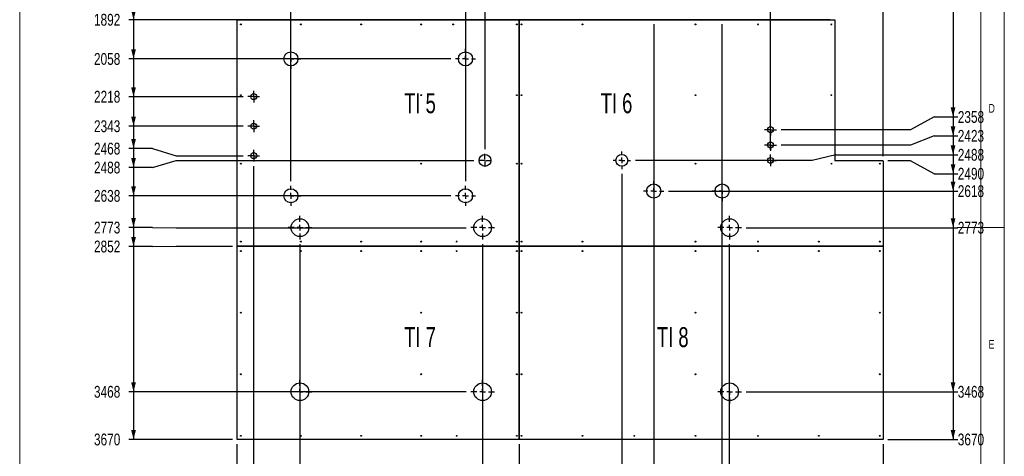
# Model space of a CAD drawing. Header units: millimetres. Extents: x 5 to 589, y 5 to 415.
# Tile 10 of 12: x 380 to 589, y 162 to 254. Entities that reach past the tile are written whole.
import ezdxf

# ---------------------------------------------------------------- set-up
doc = ezdxf.new("R2010")
doc.units = ezdxf.units.MM
doc.linetypes.add('CENTERX2', pattern=[20.32, 12.7, -2.54, 2.54, -2.54])
for name, color, linetype in [('COTES', 1, 'Continuous'), ('gravures', 9, 'Continuous'), ('NOTES', 6, 'Continuous'), ('TRAIT-MIXTES', 3, 'CENTERX2')]:
    doc.layers.add(name, color=color, linetype=linetype)
doc.layers.add('TRAIT-FORT', color=4, linetype='Continuous', lineweight=25)
doc.styles.add('SLDTEXTSTYLE0', font='TXT', dxfattribs={"width": 0.75})
doc.styles.add('SLDTEXTSTYLE1', font='TXT', dxfattribs={"width": 0.6875})
doc.dimstyles.new('SLDDIMSTYLE0', dxfattribs={"dimtxt": 2.5, "dimasz": 0.333333, "dimexe": 0, "dimexo": 0.0625, "dimtad": 0, "dimtih": 1, "dimtoh": 1, "dimdec": 0, "dimlfac": 20, "dimrnd": 1e-09, "dimdsep": 46, "dimtxsty": 'SLDTEXTSTYLE0', "dimblk1": 'ORIGIN', "dimblk2": 'ORIGIN', "dimsah": 1, "dimcen": 0.09, "dimadec": 0, "dimazin": 2, "dimtfac": 1, "dimtdec": 0, "dimtofl": 0, "dimtmove": 0, "dimatfit": 3, "dimldrblk": 'ORIGIN', "dimfxl": 1, "dimfrac": 2, "dimtolj": 1, "dimtzin": 12, "dimarcsym": 0})
doc.dimstyles.new('SLDDIMSTYLE1', dxfattribs={"dimtxt": 2.5, "dimasz": 2, "dimexe": 0, "dimexo": 0.0625, "dimtad": 0, "dimtih": 1, "dimtoh": 1, "dimdec": 0, "dimlfac": 20, "dimrnd": 1e-09, "dimzin": 12, "dimdsep": 46, "dimtxsty": 'SLDTEXTSTYLE0', "dimsah": 1, "dimcen": 0.09, "dimadec": 0, "dimazin": 3, "dimtfac": 1, "dimtdec": 0, "dimtofl": 0, "dimtmove": 0, "dimatfit": 3, "dimfxl": 1, "dimfrac": 2, "dimtolj": 1, "dimtzin": 12, "dimarcsym": 0})

# ---------------------------------------------------------------- blocks, each defined once
blk = doc.blocks.new('_D_2')
at = {"layer": 'COTES', "color": 1, "transparency": 16777216}
for p, q in [((437.83, 219.84), (437.83, 361.25)), ((430.46, 360.25), (437.83, 360.25))]:
    blk.add_line(p, q, dxfattribs=at)
blk.add_solid([(437.83, 360.25), (435.83, 360.75), (435.83, 359.75)], dxfattribs=at)
at = {"layer": 'COTES', "color": 1, "transparency": 16777216, "insert": (436.59, 361.25), "char_height": 2.5, "attachment_point": 1, "rotation": 90, "style": 'SLDTEXTSTYLE0'}
blk.add_mtext('227', dxfattribs=at)
blk = doc.blocks.new('_D_3')
at = {"layer": 'COTES', "color": 1, "transparency": 16777216}
for p, q in [((473.76, 356.25), (473.76, 361.25)), ((437.83, 360.25), (473.76, 360.25)), ((473.76, 356.25), (474.83, 351.25)), ((474.83, 351.25), (474.83, 219.84))]:
    blk.add_line(p, q, dxfattribs=at)
blk.add_solid([(473.76, 360.25), (471.76, 360.75), (471.76, 359.75)], dxfattribs=at)
at = {"layer": 'COTES', "color": 1, "transparency": 16777216, "insert": (472.52, 361.25), "char_height": 2.5, "attachment_point": 1, "rotation": 90, "style": 'SLDTEXTSTYLE0'}
blk.add_mtext('967', dxfattribs=at)
blk = doc.blocks.new('_D_4')
at = {"layer": 'COTES', "color": 1, "transparency": 16777216}
for p, q in [((477.76, 356.25), (477.76, 361.25)), ((473.76, 360.25), (477.76, 360.25)), ((477.76, 356.25), (478.95, 351.25)), ((478.95, 351.25), (478.95, 226.59))]:
    blk.add_line(p, q, dxfattribs=at)
blk.add_solid([(477.76, 360.25), (475.76, 360.75), (475.76, 359.75)], dxfattribs=at)
at = {"layer": 'COTES', "color": 1, "transparency": 16777216, "insert": (476.53, 361.25), "char_height": 2.5, "attachment_point": 1, "rotation": 90, "style": 'SLDTEXTSTYLE0'}
blk.add_mtext('1050', dxfattribs=at)
blk = doc.blocks.new('_D_11')
at = {"layer": 'COTES', "color": 1, "transparency": 16777216}
for p, q in [((539.45, 226.46), (539.45, 361.25)), ((532.08, 360.25), (539.45, 360.25))]:
    blk.add_line(p, q, dxfattribs=at)
blk.add_solid([(539.45, 360.25), (537.45, 360.75), (537.45, 359.75)], dxfattribs=at)
at = {"layer": 'COTES', "color": 1, "transparency": 16777216, "insert": (538.21, 361.25), "char_height": 2.5, "attachment_point": 1, "rotation": 90, "style": 'SLDTEXTSTYLE0'}
blk.add_mtext('2260', dxfattribs=at)
blk = doc.blocks.new('_D_13')
at = {"layer": 'COTES', "color": 1, "transparency": 16777216}
for p, q in [((563.35, 225.11), (563.35, 361.25)), ((553.1, 360.25), (563.35, 360.25))]:
    blk.add_line(p, q, dxfattribs=at)
blk.add_solid([(563.35, 360.25), (561.35, 360.75), (561.35, 359.75)], dxfattribs=at)
at = {"layer": 'COTES', "color": 1, "transparency": 16777216, "insert": (562.11, 361.25), "char_height": 2.5, "attachment_point": 1, "rotation": 90, "style": 'SLDTEXTSTYLE0'}
blk.add_mtext('2738', dxfattribs=at)
blk = doc.blocks.new('_Origin')
at = {"color": 0, "linetype": 'ByBlock', "lineweight": -2}
blk.add_line((0, 0), (-1, 0), dxfattribs=at)
blk.add_circle((0, 0), 0.5, dxfattribs=at)
blk = doc.blocks.new('_D_14')
at = {"layer": 'COTES', "color": 1, "transparency": 16777216}
for p, q in [((426.45, 151.08), (426.45, 164.11)), ((426.45, 146.08), (426.45, 151.08)), ((426.45, 146.08), (426.45, 141.08))]:
    blk.add_line(p, q, dxfattribs=at)
blk.add_blockref('_Origin', (426.45, 142.08), dxfattribs=at)
at = {"layer": 'COTES', "color": 1, "transparency": 16777216, "insert": (425.21, 139.23), "char_height": 2.5, "attachment_point": 1, "rotation": 90, "style": 'SLDTEXTSTYLE0'}
blk.add_mtext('0', dxfattribs=at)
blk = doc.blocks.new('_D_15')
at = {"layer": 'COTES', "color": 1, "transparency": 16777216}
for p, q in [((429.95, 151.08), (429.95, 222.96)), ((430.46, 146.08), (429.95, 151.08)), ((430.46, 146.08), (430.46, 141.08)), ((426.45, 142.08), (430.46, 142.08))]:
    blk.add_line(p, q, dxfattribs=at)
blk.add_solid([(430.46, 142.08), (428.46, 142.58), (428.46, 141.58)], dxfattribs=at)
at = {"layer": 'COTES', "color": 1, "transparency": 16777216, "insert": (429.22, 137.38), "char_height": 2.5, "attachment_point": 1, "rotation": 90, "style": 'SLDTEXTSTYLE0'}
blk.add_mtext('70', dxfattribs=at)
blk = doc.blocks.new('_D_16')
at = {"layer": 'COTES', "color": 1, "transparency": 16777216}
for p, q in [((439.75, 206.46), (439.75, 141.08)), ((430.46, 142.08), (439.75, 142.08))]:
    blk.add_line(p, q, dxfattribs=at)
blk.add_solid([(439.75, 142.08), (437.75, 142.58), (437.75, 141.58)], dxfattribs=at)
at = {"layer": 'COTES', "color": 1, "transparency": 16777216, "insert": (438.51, 135.54), "char_height": 2.5, "attachment_point": 1, "rotation": 90, "style": 'SLDTEXTSTYLE0'}
blk.add_mtext('266', dxfattribs=at)
blk = doc.blocks.new('_D_17')
at = {"layer": 'COTES', "color": 1, "transparency": 16777216}
for p, q in [((478.45, 206.46), (478.45, 141.08)), ((439.75, 142.08), (478.45, 142.08))]:
    blk.add_line(p, q, dxfattribs=at)
blk.add_solid([(478.45, 142.08), (476.45, 142.58), (476.45, 141.58)], dxfattribs=at)
at = {"layer": 'COTES', "color": 1, "transparency": 16777216, "insert": (477.21, 133.69), "char_height": 2.5, "attachment_point": 1, "rotation": 90, "style": 'SLDTEXTSTYLE0'}
blk.add_mtext('1040', dxfattribs=at)
blk = doc.blocks.new('_D_18')
at = {"layer": 'COTES', "color": 1, "transparency": 16777216}
for p, q in [((486.2, 164.11), (486.2, 141.08)), ((478.45, 142.08), (486.2, 142.08))]:
    blk.add_line(p, q, dxfattribs=at)
blk.add_solid([(486.2, 142.08), (484.2, 142.58), (484.2, 141.58)], dxfattribs=at)
at = {"layer": 'COTES', "color": 1, "transparency": 16777216, "insert": (484.96, 133.69), "char_height": 2.5, "attachment_point": 1, "rotation": 90, "style": 'SLDTEXTSTYLE0'}
blk.add_mtext('1195', dxfattribs=at)
blk = doc.blocks.new('_D_19')
at = {"layer": 'COTES', "color": 1, "transparency": 16777216}
for p, q in [((507.95, 221.34), (507.95, 141.08)), ((486.2, 142.08), (507.95, 142.08))]:
    blk.add_line(p, q, dxfattribs=at)
blk.add_solid([(507.95, 142.08), (505.95, 142.58), (505.95, 141.58)], dxfattribs=at)
at = {"layer": 'COTES', "color": 1, "transparency": 16777216, "insert": (506.71, 133.69), "char_height": 2.5, "attachment_point": 1, "rotation": 90, "style": 'SLDTEXTSTYLE0'}
blk.add_mtext('1630', dxfattribs=at)
blk = doc.blocks.new('_D_20')
at = {"layer": 'COTES', "color": 1, "transparency": 16777216}
for p, q in [((514.7, 253.09), (514.7, 141.08)), ((507.95, 142.08), (514.7, 142.08))]:
    blk.add_line(p, q, dxfattribs=at)
blk.add_solid([(514.7, 142.08), (512.7, 142.58), (512.7, 141.58)], dxfattribs=at)
at = {"layer": 'COTES', "color": 1, "transparency": 16777216, "insert": (513.46, 133.69), "char_height": 2.5, "attachment_point": 1, "rotation": 90, "style": 'SLDTEXTSTYLE0'}
blk.add_mtext('1765', dxfattribs=at)
blk = doc.blocks.new('_D_21')
at = {"layer": 'COTES', "color": 1, "transparency": 16777216}
for p, q in [((529.2, 151.08), (529.2, 253.09)), ((528, 146.08), (529.2, 151.08)), ((528, 146.08), (528, 141.08)), ((514.7, 142.08), (528, 142.08))]:
    blk.add_line(p, q, dxfattribs=at)
blk.add_solid([(528, 142.08), (526, 142.58), (526, 141.58)], dxfattribs=at)
at = {"layer": 'COTES', "color": 1, "transparency": 16777216, "insert": (526.76, 133.69), "char_height": 2.5, "attachment_point": 1, "rotation": 90, "style": 'SLDTEXTSTYLE0'}
blk.add_mtext('2055', dxfattribs=at)
blk = doc.blocks.new('_D_22')
at = {"layer": 'COTES', "color": 1, "transparency": 16777216}
for p, q in [((530.8, 151.08), (530.8, 206.46)), ((532.01, 146.08), (530.8, 151.08)), ((532.01, 146.08), (532.01, 141.08)), ((528, 142.08), (532.01, 142.08))]:
    blk.add_line(p, q, dxfattribs=at)
blk.add_solid([(532.01, 142.08), (530.01, 142.58), (530.01, 141.58)], dxfattribs=at)
at = {"layer": 'COTES', "color": 1, "transparency": 16777216, "insert": (530.77, 133.69), "char_height": 2.5, "attachment_point": 1, "rotation": 90, "style": 'SLDTEXTSTYLE0'}
blk.add_mtext('2087', dxfattribs=at)
blk = doc.blocks.new('_D_23')
at = {"layer": 'COTES', "color": 1, "transparency": 16777216}
for p, q in [((563.35, 164.11), (563.35, 141.08)), ((532.01, 142.08), (563.35, 142.08))]:
    blk.add_line(p, q, dxfattribs=at)
blk.add_solid([(563.35, 142.08), (561.35, 142.58), (561.35, 141.58)], dxfattribs=at)
at = {"layer": 'COTES', "color": 1, "transparency": 16777216, "insert": (562.11, 133.69), "char_height": 2.5, "attachment_point": 1, "rotation": 90, "style": 'SLDTEXTSTYLE0'}
blk.add_mtext('2738', dxfattribs=at)
blk = doc.blocks.new('_D_35')
at = {"layer": 'COTES', "color": 1, "transparency": 16777216}
for p, q in [((404.48, 265.71), (404.48, 254.01)), ((552.1, 254.01), (403.48, 254.01))]:
    blk.add_line(p, q, dxfattribs=at)
blk.add_solid([(404.48, 254.01), (404.98, 256.01), (403.98, 256.01)], dxfattribs=at)
at = {"layer": 'COTES', "color": 1, "transparency": 16777216, "insert": (396.1, 255.25), "char_height": 2.5, "attachment_point": 1, "style": 'SLDTEXTSTYLE0'}
blk.add_mtext('1892', dxfattribs=at)
blk = doc.blocks.new('_D_36')
at = {"layer": 'COTES', "color": 1, "transparency": 16777216}
for p, q in [((404.48, 254.01), (404.48, 245.71)), ((471.7, 245.71), (403.48, 245.71))]:
    blk.add_line(p, q, dxfattribs=at)
blk.add_solid([(404.48, 245.71), (404.98, 247.71), (403.98, 247.71)], dxfattribs=at)
at = {"layer": 'COTES', "color": 1, "transparency": 16777216, "insert": (396.1, 246.95), "char_height": 2.5, "attachment_point": 1, "style": 'SLDTEXTSTYLE0'}
blk.add_mtext('2058', dxfattribs=at)
blk = doc.blocks.new('_D_37')
at = {"layer": 'COTES', "color": 1, "transparency": 16777216}
for p, q in [((404.48, 245.71), (404.48, 237.71)), ((427.7, 237.71), (403.48, 237.71))]:
    blk.add_line(p, q, dxfattribs=at)
blk.add_solid([(404.48, 237.71), (404.98, 239.71), (403.98, 239.71)], dxfattribs=at)
at = {"layer": 'COTES', "color": 1, "transparency": 16777216, "insert": (396.1, 238.95), "char_height": 2.5, "attachment_point": 1, "style": 'SLDTEXTSTYLE0'}
blk.add_mtext('2218', dxfattribs=at)
blk = doc.blocks.new('_D_38')
at = {"layer": 'COTES', "color": 1, "transparency": 16777216}
for p, q in [((404.48, 237.71), (404.48, 231.46)), ((427.7, 231.46), (403.48, 231.46))]:
    blk.add_line(p, q, dxfattribs=at)
blk.add_solid([(404.48, 231.46), (404.98, 233.46), (403.98, 233.46)], dxfattribs=at)
at = {"layer": 'COTES', "color": 1, "transparency": 16777216, "insert": (396.1, 232.7), "char_height": 2.5, "attachment_point": 1, "style": 'SLDTEXTSTYLE0'}
blk.add_mtext('2343', dxfattribs=at)
blk = doc.blocks.new('_D_39')
at = {"layer": 'COTES', "color": 1, "transparency": 16777216}
for p, q in [((404.48, 231.46), (404.48, 226.72)), ((408.48, 226.72), (403.48, 226.72)), ((408.48, 226.72), (413.48, 225.21)), ((413.48, 225.21), (427.7, 225.21))]:
    blk.add_line(p, q, dxfattribs=at)
blk.add_solid([(404.48, 226.72), (404.98, 228.72), (403.98, 228.72)], dxfattribs=at)
at = {"layer": 'COTES', "color": 1, "transparency": 16777216, "insert": (396.1, 227.96), "char_height": 2.5, "attachment_point": 1, "style": 'SLDTEXTSTYLE0'}
blk.add_mtext('2468', dxfattribs=at)
blk = doc.blocks.new('_D_40')
at = {"layer": 'COTES', "color": 1, "transparency": 16777216}
for p, q in [((404.48, 226.72), (404.48, 222.71)), ((408.48, 222.71), (413.48, 224.21)), ((413.48, 224.21), (476.58, 224.21)), ((408.48, 222.71), (403.48, 222.71))]:
    blk.add_line(p, q, dxfattribs=at)
blk.add_solid([(404.48, 222.71), (404.98, 224.71), (403.98, 224.71)], dxfattribs=at)
at = {"layer": 'COTES', "color": 1, "transparency": 16777216, "insert": (396.1, 223.95), "char_height": 2.5, "attachment_point": 1, "style": 'SLDTEXTSTYLE0'}
blk.add_mtext('2488', dxfattribs=at)
blk = doc.blocks.new('_D_41')
at = {"layer": 'COTES', "color": 1, "transparency": 16777216}
for p, q in [((404.48, 222.71), (404.48, 216.71)), ((471.7, 216.71), (403.48, 216.71))]:
    blk.add_line(p, q, dxfattribs=at)
blk.add_solid([(404.48, 216.71), (404.98, 218.71), (403.98, 218.71)], dxfattribs=at)
at = {"layer": 'COTES', "color": 1, "transparency": 16777216, "insert": (396.1, 217.95), "char_height": 2.5, "attachment_point": 1, "style": 'SLDTEXTSTYLE0'}
blk.add_mtext('2638', dxfattribs=at)
blk = doc.blocks.new('_D_42')
at = {"layer": 'COTES', "color": 1, "transparency": 16777216}
for p, q in [((404.48, 216.71), (404.48, 209.99)), ((408.48, 209.99), (403.48, 209.99)), ((408.48, 209.99), (413.48, 209.96)), ((413.48, 209.96), (474.95, 209.96))]:
    blk.add_line(p, q, dxfattribs=at)
blk.add_solid([(404.48, 209.99), (404.98, 211.99), (403.98, 211.99)], dxfattribs=at)
at = {"layer": 'COTES', "color": 1, "transparency": 16777216, "insert": (396.1, 211.23), "char_height": 2.5, "attachment_point": 1, "style": 'SLDTEXTSTYLE0'}
blk.add_mtext('2773', dxfattribs=at)
blk = doc.blocks.new('_D_43')
at = {"layer": 'COTES', "color": 1, "transparency": 16777216}
for p, q in [((404.48, 209.99), (404.48, 205.98)), ((408.48, 205.98), (403.48, 205.98)), ((408.48, 205.98), (413.48, 206.01)), ((413.48, 206.01), (425.45, 206.01))]:
    blk.add_line(p, q, dxfattribs=at)
blk.add_solid([(404.48, 205.98), (404.98, 207.98), (403.98, 207.98)], dxfattribs=at)
at = {"layer": 'COTES', "color": 1, "transparency": 16777216, "insert": (396.1, 207.22), "char_height": 2.5, "attachment_point": 1, "style": 'SLDTEXTSTYLE0'}
blk.add_mtext('2852', dxfattribs=at)
blk = doc.blocks.new('_D_44')
at = {"layer": 'COTES', "color": 1, "transparency": 16777216}
for p, q in [((404.48, 205.98), (404.48, 175.21)), ((474.95, 175.21), (403.48, 175.21))]:
    blk.add_line(p, q, dxfattribs=at)
blk.add_solid([(404.48, 175.21), (404.98, 177.21), (403.98, 177.21)], dxfattribs=at)
at = {"layer": 'COTES', "color": 1, "transparency": 16777216, "insert": (396.1, 176.45), "char_height": 2.5, "attachment_point": 1, "style": 'SLDTEXTSTYLE0'}
blk.add_mtext('3468', dxfattribs=at)
blk = doc.blocks.new('_D_45')
at = {"layer": 'COTES', "color": 1, "transparency": 16777216}
for p, q in [((404.48, 175.21), (404.48, 165.11)), ((425.45, 165.11), (403.48, 165.11))]:
    blk.add_line(p, q, dxfattribs=at)
blk.add_solid([(404.48, 165.11), (404.98, 167.11), (403.98, 167.11)], dxfattribs=at)
at = {"layer": 'COTES', "color": 1, "transparency": 16777216, "insert": (396.1, 166.35), "char_height": 2.5, "attachment_point": 1, "style": 'SLDTEXTSTYLE0'}
blk.add_mtext('3670', dxfattribs=at)
blk = doc.blocks.new('_D_54')
at = {"layer": 'COTES', "color": 1, "transparency": 16777216}
for p, q in [((578.14, 256.21), (578.14, 233.43)), ((574.14, 233.43), (569.14, 230.71)), ((574.14, 233.43), (579.14, 233.43)), ((569.14, 230.71), (541.7, 230.71))]:
    blk.add_line(p, q, dxfattribs=at)
blk.add_solid([(578.14, 233.43), (578.64, 235.43), (577.64, 235.43)], dxfattribs=at)
at = {"layer": 'COTES', "color": 1, "transparency": 16777216, "insert": (579.14, 234.66), "char_height": 2.5, "attachment_point": 1, "style": 'SLDTEXTSTYLE0'}
blk.add_mtext('2358', dxfattribs=at)
blk = doc.blocks.new('_D_55')
at = {"layer": 'COTES', "color": 1, "transparency": 16777216}
for p, q in [((578.14, 233.43), (578.14, 229.42)), ((569.14, 227.46), (541.7, 227.46)), ((574.14, 229.42), (569.14, 227.46)), ((574.14, 229.42), (579.14, 229.42))]:
    blk.add_line(p, q, dxfattribs=at)
blk.add_solid([(578.14, 229.42), (578.64, 231.42), (577.64, 231.42)], dxfattribs=at)
at = {"layer": 'COTES', "color": 1, "transparency": 16777216, "insert": (579.14, 230.66), "char_height": 2.5, "attachment_point": 1, "style": 'SLDTEXTSTYLE0'}
blk.add_mtext('2423', dxfattribs=at)
blk = doc.blocks.new('_D_56')
at = {"layer": 'COTES', "color": 1, "transparency": 16777216}
for p, q in [((578.14, 229.42), (578.14, 225.41)), ((553.29, 225.41), (548.29, 224.21)), ((553.29, 225.41), (579.14, 225.41)), ((548.29, 224.21), (510.83, 224.21))]:
    blk.add_line(p, q, dxfattribs=at)
blk.add_solid([(578.14, 225.41), (578.64, 227.41), (577.64, 227.41)], dxfattribs=at)
at = {"layer": 'COTES', "color": 1, "transparency": 16777216, "insert": (579.14, 226.65), "char_height": 2.5, "attachment_point": 1, "style": 'SLDTEXTSTYLE0'}
blk.add_mtext('2488', dxfattribs=at)
blk = doc.blocks.new('_D_57')
at = {"layer": 'COTES', "color": 1, "transparency": 16777216}
for p, q in [((578.14, 225.41), (578.14, 221.4)), ((569.14, 224.11), (564.35, 224.11)), ((574.14, 221.4), (569.14, 224.11)), ((574.14, 221.4), (579.14, 221.4))]:
    blk.add_line(p, q, dxfattribs=at)
blk.add_solid([(578.14, 221.4), (578.64, 223.4), (577.64, 223.4)], dxfattribs=at)
at = {"layer": 'COTES', "color": 1, "transparency": 16777216, "insert": (579.14, 222.64), "char_height": 2.5, "attachment_point": 1, "style": 'SLDTEXTSTYLE0'}
blk.add_mtext('2490', dxfattribs=at)
blk = doc.blocks.new('_D_58')
at = {"layer": 'COTES', "color": 1, "transparency": 16777216}
for p, q in [((578.14, 221.4), (578.14, 217.71)), ((517.83, 217.71), (579.14, 217.71))]:
    blk.add_line(p, q, dxfattribs=at)
blk.add_solid([(578.14, 217.71), (578.64, 219.71), (577.64, 219.71)], dxfattribs=at)
at = {"layer": 'COTES', "color": 1, "transparency": 16777216, "insert": (579.14, 218.95), "char_height": 2.5, "attachment_point": 1, "style": 'SLDTEXTSTYLE0'}
blk.add_mtext('2618', dxfattribs=at)
blk = doc.blocks.new('_D_59')
at = {"layer": 'COTES', "color": 1, "transparency": 16777216}
for p, q in [((578.14, 217.71), (578.14, 209.96)), ((534.3, 209.96), (579.14, 209.96))]:
    blk.add_line(p, q, dxfattribs=at)
blk.add_solid([(578.14, 209.96), (578.64, 211.96), (577.64, 211.96)], dxfattribs=at)
at = {"layer": 'COTES', "color": 1, "transparency": 16777216, "insert": (579.14, 211.2), "char_height": 2.5, "attachment_point": 1, "style": 'SLDTEXTSTYLE0'}
blk.add_mtext('2773', dxfattribs=at)
blk = doc.blocks.new('_D_60')
at = {"layer": 'COTES', "color": 1, "transparency": 16777216}
for p, q in [((578.14, 209.96), (578.14, 175.21)), ((534.3, 175.21), (579.14, 175.21))]:
    blk.add_line(p, q, dxfattribs=at)
blk.add_solid([(578.14, 175.21), (578.64, 177.21), (577.64, 177.21)], dxfattribs=at)
at = {"layer": 'COTES', "color": 1, "transparency": 16777216, "insert": (579.14, 176.45), "char_height": 2.5, "attachment_point": 1, "style": 'SLDTEXTSTYLE0'}
blk.add_mtext('3468', dxfattribs=at)
blk = doc.blocks.new('_D_61')
at = {"layer": 'COTES', "color": 1, "transparency": 16777216}
for p, q in [((578.14, 175.21), (578.14, 165.11)), ((564.35, 165.11), (579.14, 165.11))]:
    blk.add_line(p, q, dxfattribs=at)
blk.add_solid([(578.14, 165.11), (578.64, 167.11), (577.64, 167.11)], dxfattribs=at)
at = {"layer": 'COTES', "color": 1, "transparency": 16777216, "insert": (579.14, 166.35), "char_height": 2.5, "attachment_point": 1, "style": 'SLDTEXTSTYLE0'}
blk.add_mtext('3670', dxfattribs=at)
blk = doc.blocks.new('SW_CENTERMARKSYMBOL_0')
at = {"layer": 'TRAIT-MIXTES', "color": 0}
for p, q in [((0, 1.25), (0, 2.5)), ((-1.25, 0), (-2.5, 0)), ((0, 0), (-0.63, 0)), ((0, 0), (0, 0.62)), ((0, 0), (0, -0.63)), ((0, 0), (0.62, 0)), ((1.25, 0), (2.5, 0)), ((0, -1.25), (0, -2.5))]:
    blk.add_line(p, q, dxfattribs=at)
blk = doc.blocks.new('SW_CENTERMARKSYMBOL_1')
at = {"layer": 'TRAIT-MIXTES', "color": 0}
for p, q in [((0, 1.25), (0, 2.5)), ((-1.25, 0), (-2.5, 0)), ((0, 0), (-0.625, 0)), ((0, 0), (0, 0.625)), ((0, 0), (0, -0.625)), ((0, 0), (0.625, 0)), ((1.25, 0), (2.5, 0)), ((0, -1.25), (0, -2.5))]:
    blk.add_line(p, q, dxfattribs=at)
blk = doc.blocks.new('SW_CENTERMARKSYMBOL_2')
at = {"layer": 'TRAIT-MIXTES', "color": 0}
for p, q in [((0, 1.25), (0, 2.5)), ((-1.25, 0), (-2.5, 0)), ((0, 0), (-0.63, 0)), ((0, 0), (0, 0.62)), ((0, 0), (0, -0.63)), ((0, 0), (0.62, 0)), ((1.25, 0), (2.5, 0)), ((0, -1.25), (0, -2.5))]:
    blk.add_line(p, q, dxfattribs=at)
blk = doc.blocks.new('SW_CENTERMARKSYMBOL_3')
at = {"layer": 'TRAIT-MIXTES', "color": 0}
for p, q in [((0, 1.25), (0, 2.5)), ((-1.25, 0), (-2.5, 0)), ((0, 0), (-0.62, 0)), ((0, 0), (0, 0.62)), ((0, 0), (0, -0.62)), ((0, 0), (0.62, 0)), ((1.25, 0), (2.5, 0)), ((0, -1.25), (0, -2.5))]:
    blk.add_line(p, q, dxfattribs=at)
blk = doc.blocks.new('SW_CENTERMARKSYMBOL_4')
at = {"layer": 'TRAIT-MIXTES', "color": 0}
for p, q in [((0, 1.25), (0, 2.125)), ((-1.25, 0), (-2.125, 0)), ((0, 0), (-0.625, 0)), ((0, 0), (0, 0.625)), ((0, 0), (0, -0.625)), ((0, 0), (0.625, 0)), ((1.25, 0), (2.125, 0)), ((0, -1.25), (0, -2.125))]:
    blk.add_line(p, q, dxfattribs=at)
blk = doc.blocks.new('SW_CENTERMARKSYMBOL_5')
at = {"layer": 'TRAIT-MIXTES', "color": 0}
for p, q in [((0, 1.25), (0, 2.125)), ((-1.25, 0), (-2.125, 0)), ((0, 0), (-0.625, 0)), ((0, 0), (0, 0.625)), ((0, 0), (0, -0.625)), ((0, 0), (0.625, 0)), ((1.25, 0), (2.125, 0)), ((0, -1.25), (0, -2.125))]:
    blk.add_line(p, q, dxfattribs=at)
blk = doc.blocks.new('SW_CENTERMARKSYMBOL_6')
at = {"layer": 'TRAIT-MIXTES', "color": 0}
for p, q in [((-1.25, 0), (-1.87, 0)), ((0, 0), (-0.62, 0)), ((0, 1.25), (0, 1.87)), ((0, 0), (0, 0.63)), ((0, 0), (0, -0.62)), ((0, 0), (0.63, 0)), ((1.25, 0), (1.87, 0)), ((0, -1.25), (0, -1.87))]:
    blk.add_line(p, q, dxfattribs=at)
blk = doc.blocks.new('SW_CENTERMARKSYMBOL_7')
at = {"layer": 'TRAIT-MIXTES', "color": 0}
for p, q in [((0, 1.25), (0, 2.5)), ((-1.25, 0), (-2.5, 0)), ((0, 0), (-0.63, 0)), ((0, 0), (0, 0.62)), ((0, 0), (0, -0.63)), ((0, 0), (0.62, 0)), ((1.25, 0), (2.5, 0)), ((0, -1.25), (0, -2.5))]:
    blk.add_line(p, q, dxfattribs=at)
blk = doc.blocks.new('SW_CENTERMARKSYMBOL_8')
at = {"layer": 'TRAIT-MIXTES', "color": 0}
for p, q in [((0, 1.25), (0, 2.125)), ((-1.25, 0), (-2.125, 0)), ((0, 0), (-0.625, 0)), ((0, 0), (0, 0.625)), ((0, 0), (0, -0.625)), ((0, 0), (0.625, 0)), ((1.25, 0), (2.125, 0)), ((0, -1.25), (0, -2.125))]:
    blk.add_line(p, q, dxfattribs=at)
blk = doc.blocks.new('SW_CENTERMARKSYMBOL_9')
at = {"layer": 'TRAIT-MIXTES', "color": 0}
for p, q in [((0, 1.25), (0, 2.125)), ((-1.25, 0), (-2.125, 0)), ((0, 0), (-0.625, 0)), ((0, 0), (0, 0.625)), ((0, 0), (0, -0.625)), ((0, 0), (0.625, 0)), ((1.25, 0), (2.125, 0)), ((0, -1.25), (0, -2.125))]:
    blk.add_line(p, q, dxfattribs=at)
blk = doc.blocks.new('SW_CENTERMARKSYMBOL_10')
at = {"layer": 'TRAIT-MIXTES', "color": 0}
for p, q in [((0, 1.25), (0, 2.5)), ((-1.25, 0), (-2.5, 0)), ((0, 0), (-0.62, 0)), ((0, 0), (0, 0.62)), ((0, 0), (0, -0.62)), ((0, 0), (0.62, 0)), ((1.25, 0), (2.5, 0)), ((0, -1.25), (0, -2.5))]:
    blk.add_line(p, q, dxfattribs=at)
blk = doc.blocks.new('SW_CENTERMARKSYMBOL_11')
at = {"layer": 'TRAIT-MIXTES', "color": 0}
for p, q in [((0, 1.25), (0, 2.125)), ((-1.25, 0), (-2.125, 0)), ((0, 0), (-0.625, 0)), ((0, 0), (0, 0.625)), ((0, 0), (0, -0.625)), ((0, 0), (0.625, 0)), ((1.25, 0), (2.125, 0)), ((0, -1.25), (0, -2.125))]:
    blk.add_line(p, q, dxfattribs=at)
blk = doc.blocks.new('SW_CENTERMARKSYMBOL_12')
at = {"layer": 'TRAIT-MIXTES', "color": 0}
for p, q in [((0, 1.25), (0, 2.125)), ((-1.25, 0), (-2.125, 0)), ((0, 0), (-0.625, 0)), ((0, 0), (0, 0.625)), ((0, 0), (0, -0.625)), ((0, 0), (0.625, 0)), ((1.25, 0), (2.125, 0)), ((0, -1.25), (0, -2.125))]:
    blk.add_line(p, q, dxfattribs=at)
blk = doc.blocks.new('SW_CENTERMARKSYMBOL_34')
at = {"layer": 'TRAIT-MIXTES', "color": 0}
for p, q in [((-0.25, 0), (-1.37, 0)), ((0, 0), (-0.12, 0)), ((0, 0.25), (0, 1.37)), ((0, 0), (0, 0.12)), ((0, 0), (0, -0.12)), ((0, 0), (0.12, 0)), ((0.25, 0), (1.37, 0)), ((0, -0.25), (0, -1.37))]:
    blk.add_line(p, q, dxfattribs=at)
blk = doc.blocks.new('SW_CENTERMARKSYMBOL_35')
at = {"layer": 'TRAIT-MIXTES', "color": 0}
for p, q in [((-0.625, 0), (-1.25, 0)), ((0, 0), (-0.625, 0)), ((0, 0.625), (0, 1.25)), ((0, 0), (0, 0.625)), ((0, 0), (0, -0.625)), ((0, 0), (0.625, 0)), ((0.625, 0), (1.25, 0)), ((0, -0.625), (0, -1.25))]:
    blk.add_line(p, q, dxfattribs=at)
blk = doc.blocks.new('SW_CENTERMARKSYMBOL_36')
at = {"layer": 'TRAIT-MIXTES', "color": 0}
for p, q in [((-0.625, 0), (-1.25, 0)), ((0, 0), (-0.625, 0)), ((0, 0.625), (0, 1.25)), ((0, 0), (0, 0.625)), ((0, 0), (0, -0.625)), ((0, 0), (0.625, 0)), ((0.625, 0), (1.25, 0)), ((0, -0.625), (0, -1.25))]:
    blk.add_line(p, q, dxfattribs=at)
blk = doc.blocks.new('SW_CENTERMARKSYMBOL_37')
at = {"layer": 'TRAIT-MIXTES', "color": 0}
for p, q in [((-0.625, 0), (-1.25, 0)), ((0, 0), (-0.625, 0)), ((0, 0.625), (0, 1.25)), ((0, 0), (0, 0.625)), ((0, 0), (0, -0.625)), ((0, 0), (0.625, 0)), ((0.625, 0), (1.25, 0)), ((0, -0.625), (0, -1.25))]:
    blk.add_line(p, q, dxfattribs=at)
blk = doc.blocks.new('SW_CENTERMARKSYMBOL_38')
at = {"layer": 'TRAIT-MIXTES', "color": 0}
for p, q in [((-0.625, 0), (-1.25, 0)), ((0, 0), (-0.625, 0)), ((0, 0.625), (0, 1.25)), ((0, 0), (0, 0.625)), ((0, 0), (0, -0.625)), ((0, 0), (0.625, 0)), ((0.625, 0), (1.25, 0)), ((0, -0.625), (0, -1.25))]:
    blk.add_line(p, q, dxfattribs=at)
blk = doc.blocks.new('SW_CENTERMARKSYMBOL_39')
at = {"layer": 'TRAIT-MIXTES', "color": 0}
for p, q in [((-0.625, 0), (-1.25, 0)), ((0, 0), (-0.625, 0)), ((0, 0.625), (0, 1.25)), ((0, 0), (0, 0.625)), ((0, 0), (0, -0.625)), ((0, 0), (0.625, 0)), ((0.625, 0), (1.25, 0)), ((0, -0.625), (0, -1.25))]:
    blk.add_line(p, q, dxfattribs=at)
blk = doc.blocks.new('SW_CENTERMARKSYMBOL_40')
at = {"layer": 'TRAIT-MIXTES', "color": 0}
for p, q in [((-0.625, 0), (-1.25, 0)), ((0, 0), (-0.625, 0)), ((0, 0.625), (0, 1.25)), ((0, 0), (0, 0.625)), ((0, 0), (0, -0.625)), ((0, 0), (0.625, 0)), ((0.625, 0), (1.25, 0)), ((0, -0.625), (0, -1.25))]:
    blk.add_line(p, q, dxfattribs=at)

msp = doc.modelspace()

# ---------------------------------------------------------------- linework, layer by layer
at = {"lineweight": 18}
for p, q in [((589, 5), (589, 415)), ((380.3549, 410), (380.3549, 13.4797)), ((584, 10), (584, 410)), ((589, 210), (579, 210))]:
    msp.add_line(p, q, dxfattribs=at)
at = {"layer": 'gravures', "lineweight": 25}
for centre, radius in [((437.8264, 245.7137), 1.5), ((474.8264, 245.7137), 1.5), ((478.9514, 224.2137), 1.25), ((507.9514, 224.2137), 1.25), ((514.7014, 217.7137), 1.5), ((529.2014, 217.7137), 1.5), ((437.8264, 216.7137), 1.5), ((474.8264, 216.7137), 1.5), ((439.7514, 209.9637), 1.875), ((478.4514, 209.9637), 1.875), ((530.8014, 209.9637), 1.875), ((439.7514, 175.2137), 1.875), ((478.4514, 175.2137), 1.875), ((530.8014, 175.2137), 1.875)]:
    msp.add_circle(centre, radius, dxfattribs=at)
at = {"layer": 'TRAIT-FORT', "lineweight": 25}
for p, q in [((426.4515, 206.0142), (426.4515, 254.0137)), ((426.4515, 254.0137), (486.201, 254.0137)), ((486.201, 254.0137), (486.201, 206.0142)), ((486.2015, 206.0142), (486.2015, 254.0137)), ((486.2015, 254.0137), (553.1015, 254.0137)), ((553.1015, 254.0137), (553.1015, 224.1142)), ((563.3515, 224.1142), (553.1015, 224.1142)), ((563.3515, 224.1142), (563.3515, 206.0142)), ((486.201, 206.0142), (426.4515, 206.0142)), ((426.4515, 165.1137), (426.4515, 206.0137)), ((426.4515, 206.0137), (486.201, 206.0137)), ((486.201, 206.0137), (486.201, 165.1137)), ((563.3515, 206.0142), (486.2015, 206.0142)), ((486.2015, 165.1137), (486.2015, 206.0137)), ((486.2015, 206.0137), (563.3515, 206.0137)), ((563.3515, 206.0137), (563.3515, 165.1137)), ((486.201, 165.1137), (426.4515, 165.1137)), ((563.3515, 165.1137), (486.2015, 165.1137))]:
    msp.add_line(p, q, dxfattribs=at)
for centre, radius in [((427.2015, 253.0142), 0.09), ((439.9515, 253.0142), 0.09), ((452.7015, 253.0142), 0.09), ((465.4515, 253.0142), 0.09), ((472.201, 253.0142), 0.09), ((485.701, 253.0142), 0.09), ((486.701, 253.0142), 0.09), ((499.601, 253.0142), 0.09), ((523.5515, 253.0142), 0.09), ((536.8015, 253.0142), 0.09), ((552.3515, 253.0142), 0.09), ((427.2015, 238.0142), 0.09), ((429.9515, 237.7137), 0.625), ((465.4515, 238.0142), 0.09), ((485.701, 238.0142), 0.09), ((486.701, 238.0142), 0.09), ((523.5515, 238.0142), 0.09), ((552.3515, 238.0142), 0.09), ((429.9515, 231.4637), 0.625), ((539.4515, 230.7137), 0.625), ((539.4515, 227.4637), 0.625), ((429.9515, 225.2137), 0.625), ((427.2015, 223.5142), 0.09), ((465.4515, 223.5142), 0.09), ((485.701, 223.5142), 0.09), ((486.701, 223.5142), 0.09), ((523.5515, 223.5142), 0.09), ((539.4515, 224.2137), 0.625), ((552.3515, 223.5142), 0.09), ((562.6015, 223.5142), 0.09), ((427.2015, 207.0142), 0.09), ((439.9515, 207.0142), 0.09), ((452.7015, 207.0142), 0.09), ((465.4515, 207.0142), 0.09), ((472.951, 207.0142), 0.09), ((485.701, 207.0142), 0.09), ((486.701, 207.0142), 0.09), ((499.601, 207.0142), 0.09), ((523.5515, 207.0142), 0.09), ((536.8015, 207.0142), 0.09), ((549.7015, 207.0142), 0.09), ((562.6015, 207.0142), 0.09), ((427.2015, 205.0137), 0.09), ((439.9515, 205.0137), 0.09), ((452.7015, 205.0137), 0.09), ((465.4515, 205.0137), 0.09), ((472.951, 205.0137), 0.09), ((485.701, 205.0137), 0.09), ((486.701, 205.0137), 0.09), ((499.601, 205.0137), 0.09), ((523.5515, 205.0137), 0.09), ((536.8015, 205.0137), 0.09), ((549.7015, 205.0137), 0.09), ((562.6015, 205.0137), 0.09), ((427.2015, 191.9637), 0.09), ((465.4515, 191.9637), 0.09), ((485.701, 191.9637), 0.09), ((486.701, 191.9637), 0.09), ((523.5515, 191.9637), 0.09), ((562.6015, 191.9637), 0.09), ((427.2015, 178.9137), 0.09), ((465.4515, 178.9137), 0.09), ((485.701, 178.9137), 0.09), ((486.701, 178.9137), 0.09), ((523.5515, 178.9137), 0.09), ((562.6015, 178.9137), 0.09), ((427.2015, 165.8637), 0.09), ((439.9515, 165.8637), 0.09), ((452.7015, 165.8637), 0.09), ((465.4515, 165.8637), 0.09), ((472.951, 165.8637), 0.09), ((485.701, 165.8637), 0.09), ((486.701, 165.8637), 0.09), ((499.601, 165.8637), 0.09), ((510.601, 165.8637), 0.09), ((523.5515, 165.8637), 0.09), ((536.8015, 165.8637), 0.09), ((549.7015, 165.8637), 0.09), ((562.6015, 165.8637), 0.09)]:
    msp.add_circle(centre, radius, dxfattribs=at)

# ---------------------------------------------------------------- block references
at = {"layer": 'TRAIT-MIXTES', "color": 3}
for name, p in [('SW_CENTERMARKSYMBOL_11', (437.8264, 245.7137)), ('SW_CENTERMARKSYMBOL_12', (474.8264, 245.7137)), ('SW_CENTERMARKSYMBOL_37', (429.9515, 237.7137)), ('SW_CENTERMARKSYMBOL_36', (429.9515, 231.4637)), ('SW_CENTERMARKSYMBOL_38', (539.4515, 230.7137)), ('SW_CENTERMARKSYMBOL_39', (539.4515, 227.4637)), ('SW_CENTERMARKSYMBOL_35', (429.9515, 225.2137)), ('SW_CENTERMARKSYMBOL_34', (478.9514, 224.2137)), ('SW_CENTERMARKSYMBOL_6', (507.9514, 224.2137)), ('SW_CENTERMARKSYMBOL_40', (539.4515, 224.2137)), ('SW_CENTERMARKSYMBOL_5', (514.7014, 217.7137)), ('SW_CENTERMARKSYMBOL_4', (529.2014, 217.7137)), ('SW_CENTERMARKSYMBOL_9', (437.8264, 216.7137)), ('SW_CENTERMARKSYMBOL_8', (474.8264, 216.7137)), ('SW_CENTERMARKSYMBOL_10', (439.7514, 209.9637)), ('SW_CENTERMARKSYMBOL_7', (478.4514, 209.9637)), ('SW_CENTERMARKSYMBOL_3', (530.8014, 209.9637)), ('SW_CENTERMARKSYMBOL_0', (439.7514, 175.2137)), ('SW_CENTERMARKSYMBOL_1', (478.4514, 175.2137)), ('SW_CENTERMARKSYMBOL_2', (530.8014, 175.2137))]:
    msp.add_blockref(name, p, dxfattribs=at)

# ---------------------------------------------------------------- texts
at = {"layer": 'NOTES', "color": 211, "attachment_point": 1}
for s, insert, char_height, style in [('TI 5', (461.8281, 238.4351), 4.23333, 'SLDTEXTSTYLE1'), ('TI 6', (503.4771, 238.4351), 4.23333, 'SLDTEXTSTYLE1'), ('D', (585.6667, 236.168), 1.8521, 'SLDTEXTSTYLE0'), ('TI 7', (461.8281, 188.8935), 4.23333, 'SLDTEXTSTYLE1'), ('TI 8', (515.3885, 188.8935), 4.23333, 'SLDTEXTSTYLE1'), ('E', (585.6667, 186.168), 1.8521, 'SLDTEXTSTYLE0')]:
    msp.add_mtext(s, dxfattribs=dict(at, insert=insert, char_height=char_height, style=style))

# ---------------------------------------------------------------- dimensions: what is measured, and where the dimension line sits
at = {"layer": 'COTES', "color": 1}
for feature_location, offset, dtype, origin, dimstyle, picture, middle in [((478.9514, 225.5887), (-1.1875, 135.6564), 1, (426.4515, 348.6137), 'SLDDIMSTYLE1', '_D_4', (477.7639, 364.9395)), ((539.4515, 225.4637), (0, 135.7814), 1, (426.4515, 348.6137), 'SLDDIMSTYLE1', '_D_11', (539.4515, 364.9395)), ((563.3515, 224.1142), (0, 137.1309), 1, (426.4515, 348.6137), 'SLDDIMSTYLE1', '_D_13', (563.3515, 364.9395)), ((437.8264, 218.8387), (0, 142.4064), 1, (426.4515, 348.6137), 'SLDDIMSTYLE1', '_D_2', (437.8264, 364.0159)), ((474.8264, 218.8387), (-1.0709, 142.4064), 1, (426.4515, 348.6137), 'SLDDIMSTYLE1', '_D_3', (473.7555, 364.0159)), ((553.1015, 254.0137), (-149.6171, 0), 0, (426.4515, 348.6137), 'SLDDIMSTYLE1', '_D_35', (399.7899, 254.0137)), ((472.7014, 245.7137), (-69.2171, 0), 0, (426.4515, 348.6137), 'SLDDIMSTYLE1', '_D_36', (399.7899, 245.7137)), ((428.7015, 237.7137), (-25.2171, 0), 0, (426.4515, 348.6137), 'SLDDIMSTYLE1', '_D_37', (399.7899, 237.7137)), ((428.7015, 231.4637), (-25.2171, 0), 0, (426.4515, 348.6137), 'SLDDIMSTYLE1', '_D_38', (399.7899, 231.4637)), ((428.7015, 225.2137), (-25.2171, 1.5042), 0, (426.4515, 348.6137), 'SLDDIMSTYLE1', '_D_39', (399.7899, 226.7179)), ((477.5764, 224.2137), (-74.0921, -1.5042), 0, (426.4515, 348.6137), 'SLDDIMSTYLE1', '_D_40', (399.7899, 222.7095)), ((472.7014, 216.7137), (-69.2171, 0), 0, (426.4515, 348.6137), 'SLDDIMSTYLE1', '_D_41', (399.7899, 216.7137)), ((475.9514, 209.9637), (-72.4671, 0.0295), 0, (426.4515, 348.6137), 'SLDDIMSTYLE1', '_D_42', (399.7899, 209.9931)), ((426.4515, 206.0142), (-22.9671, -0.0295), 0, (426.4515, 348.6137), 'SLDDIMSTYLE1', '_D_43', (399.7899, 205.9847)), ((475.9514, 175.2137), (-72.4671, 0), 0, (426.4515, 348.6137), 'SLDDIMSTYLE1', '_D_44', (399.7899, 175.2137)), ((426.4515, 165.1137), (-22.9671, 0), 0, (426.4515, 348.6137), 'SLDDIMSTYLE1', '_D_45', (399.7899, 165.1137)), ((509.8264, 224.2137), (69.313, 1.196), 0, (553.1015, 348.6137), 'SLDDIMSTYLE1', '_D_56', (582.8339, 225.4097)), ((516.8264, 217.7137), (62.313, 0), 0, (553.1015, 348.6137), 'SLDDIMSTYLE1', '_D_58', (582.8339, 217.7137)), ((533.3014, 209.9637), (45.838, 0), 0, (553.1015, 348.6137), 'SLDDIMSTYLE1', '_D_59', (582.8339, 209.9637)), ((533.3014, 175.2137), (45.838, 0), 0, (553.1015, 348.6137), 'SLDDIMSTYLE1', '_D_60', (582.8339, 175.2137)), ((540.7015, 230.7137), (38.438, 2.7129), 0, (553.1015, 348.6137), 'SLDDIMSTYLE1', '_D_54', (582.8339, 233.4266)), ((540.7015, 227.4637), (38.438, 1.9545), 0, (553.1015, 348.6137), 'SLDDIMSTYLE1', '_D_55', (582.8339, 229.4181)), ((563.3515, 224.1142), (15.788, -2.7129), 0, (553.1015, 348.6137), 'SLDDIMSTYLE1', '_D_57', (582.8339, 221.4013)), ((563.3515, 165.1137), (15.788, 0), 0, (553.1015, 348.6137), 'SLDDIMSTYLE1', '_D_61', (582.8339, 165.1137)), ((514.7014, 254.0887), (0, -113.0107), 1, (426.4515, 165.1137), 'SLDDIMSTYLE1', '_D_20', (514.7014, 137.3835)), ((529.2014, 254.0887), (-1.2042, -113.0107), 1, (426.4515, 165.1137), 'SLDDIMSTYLE1', '_D_21', (527.9972, 137.3835)), ((429.9515, 223.9637), (0.5084, -82.8857), 1, (426.4515, 165.1137), 'SLDDIMSTYLE1', '_D_15', (430.4599, 139.2307)), ((507.9514, 222.3387), (0, -81.2608), 1, (426.4515, 165.1137), 'SLDDIMSTYLE1', '_D_19', (507.9514, 137.3835)), ((439.7514, 207.4637), (0, -66.3858), 1, (426.4515, 165.1137), 'SLDDIMSTYLE1', '_D_16', (439.7514, 138.3071)), ((478.4514, 207.4637), (0, -66.3858), 1, (426.4515, 165.1137), 'SLDDIMSTYLE1', '_D_17', (478.4514, 137.3835)), ((530.8014, 207.4637), (1.2042, -66.3858), 1, (426.4515, 165.1137), 'SLDDIMSTYLE1', '_D_22', (532.0057, 137.3835)), ((426.4514529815, 165.1136674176), (0, -24.0357486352), 1, (426.4514529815, 165.1136674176), 'SLDDIMSTYLE0', '_D_14', (426.4514529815, 140.1543076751)), ((486.2015, 165.1137), (0, -24.0357), 1, (426.4515, 165.1137), 'SLDDIMSTYLE1', '_D_18', (486.2015, 137.3835)), ((563.3515, 165.1137), (0, -24.0357), 1, (426.4515, 165.1137), 'SLDDIMSTYLE1', '_D_23', (563.3515, 137.3835))]:
    dim = msp.add_ordinate_dim(feature_location=feature_location, offset=offset, dtype=dtype, origin=origin, dimstyle=dimstyle, dxfattribs=at)
    dim.commit()
    dim.dimension.update_dxf_attribs({"geometry": picture, "text_midpoint": middle})

doc.saveas('drawing.dxf')
